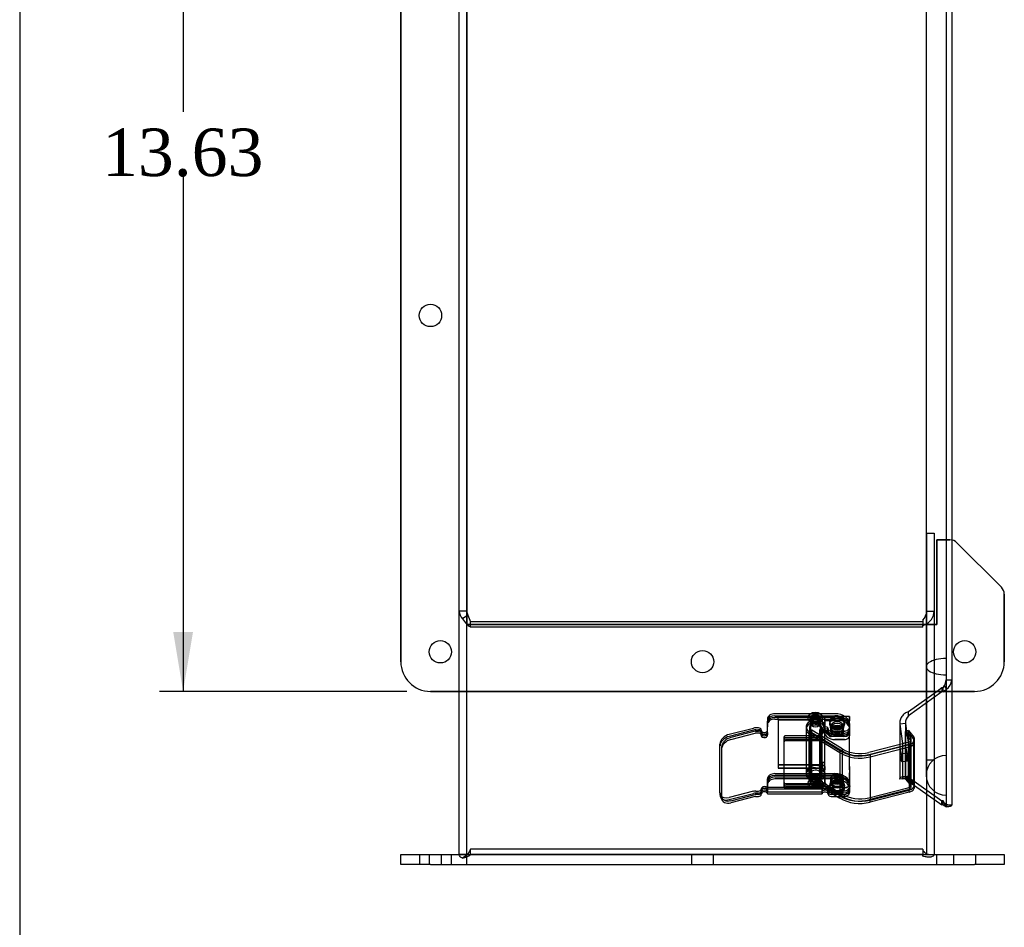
# Model space of a CAD drawing. Header units: inches. Extents: x 0 to 120, y -1 to 80.
# Tile 3 of 15: x 0 to 13, y 30 to 42. Entities that reach past the tile are written whole.
import ezdxf
from ezdxf.enums import TextEntityAlignment as Align
from ezdxf.lldxf.tags import DXFTag

# ---------------------------------------------------------------- set-up
doc = ezdxf.new("R2010")
doc.units = ezdxf.units.IN
doc.header["$MEASUREMENT"] = 0
for name, color, linetype in [('1485Y_GASKET', 7, 'Continuous'), ('CCH03740', 7, 'Continuous'), ('CCH03741', 7, 'Continuous'), ('COM42530', 7, 'Continuous'), ('COM49515', 7, 'Continuous'), ('COM49632', 7, 'Continuous'), ('Default', 7, 'Continuous')]:
    doc.layers.add(name, color=color, linetype=linetype)
doc.styles.add('SEACAD_Times_New_Roman', font='times.ttf')
tags = doc.linetypes.add('HIDDEN2', pattern=[0.1875, 0.125, -0.0625]).pattern_tags.tags
tags[6:7] = [DXFTag(74, 4), DXFTag(75, 0), DXFTag(340, '0'), DXFTag(46, 0.0), DXFTag(50, 0.0), DXFTag(44, 0.0), DXFTag(45, 0.0)]
tags[4:5] = [DXFTag(74, 4), DXFTag(75, 0), DXFTag(340, '0'), DXFTag(46, 0.0), DXFTag(50, 0.0), DXFTag(44, 0.0), DXFTag(45, 0.0)]
doc.dimstyles.new('HAMMOND_(STH_-_120x80)', dxfattribs={"dimtxt": 0.6, "dimasz": 0.75, "dimexe": 0.3, "dimexo": 0.3, "dimgap": 0.15, "dimtad": 0, "dimtih": 1, "dimtoh": 1, "dimzin": 0, "dimdsep": 46, "dimtxsty": 'SEACAD_Times_New_Roman', "dimblk1": '_SE_FILLED', "dimblk2": '_SE_FILLED', "dimsah": 1, "dimcen": 0.3, "dimadec": 0, "dimazin": 0, "dimtfac": 0.8, "dimtofl": 0, "dimtmove": 0, "dimatfit": 3, "dimfxl": 1, "dimtolj": 1, "dimtzin": 0, "dimarcsym": 0})

# ---------------------------------------------------------------- blocks, each defined once
blk = doc.blocks.new('SE1')
at = {"layer": '1485Y_GASKET', "color": 7, "linetype": 'Continuous'}
blk.add_line((11.897, 45.891), (11.897, 34.221), dxfattribs=at)
at = {"layer": '1485Y_GASKET', "color": 7, "linetype": 'HIDDEN2'}
for p, q in [((11.897, 34.221), (11.897, 33.555)), ((11.897, 33.555), (11.897, 32.183))]:
    blk.add_line(p, q, dxfattribs=at)
blk.add_arc((12.147, 32.183), 0.25, 90, 270, dxfattribs=at)
blk.add_ellipse((12.147, 33.555), major_axis=(0.25, 0), ratio=0.414214, start_param=1.570796, end_param=4.712389, dxfattribs=at)
at = {"layer": 'CCH03740', "color": 7, "linetype": 'HIDDEN2'}
for p, q in [((10.027, 32.883), (10.027, 32.923)), ((10.585, 32.923), (10.027, 32.923)), ((10.027, 32.923), (10.585, 32.923)), ((10.027, 32.883), (10.027, 32.923)), ((10.027, 32.883), (10.027, 32.274)), ((10.585, 32.883), (10.027, 32.883)), ((10.027, 32.882), (10.585, 32.882)), ((10.585, 32.883), (10.585, 32.923)), ((10.585, 32.902), (10.585, 32.923)), ((10.585, 32.883), (10.585, 32.902)), ((10.585, 32.862), (10.585, 32.883)), ((10.585, 32.862), (10.585, 32.862)), ((10.615, 32.902), (10.615, 32.928)), ((10.869, 32.928), (10.615, 32.928)), ((10.615, 32.902), (10.615, 32.927)), ((10.927, 32.927), (10.615, 32.927)), ((10.615, 32.902), (10.615, 32.765)), ((10.615, 32.871), (10.615, 32.902)), ((10.927, 32.871), (10.615, 32.871)), ((10.927, 32.87), (10.615, 32.87)), ((10.615, 32.862), (10.615, 32.862)), ((10.615, 32.765), (10.615, 32.862)), ((10.927, 32.927), (10.927, 32.902)), ((10.927, 32.902), (10.927, 32.871)), ((10.927, 32.733), (10.927, 32.856)), ((10.615, 32.75), (10.615, 32.765)), ((10.615, 32.724), (10.615, 32.724)), ((10.689, 32.786), (10.689, 32.746)), ((10.689, 32.746), (10.689, 32.746)), ((10.853, 32.746), (10.853, 32.786)), ((10.853, 32.746), (10.853, 32.746)), ((10.865, 32.676), (10.74, 32.676)), ((10.865, 32.636), (10.74, 32.636)), ((10.927, 32.295), (10.927, 32.476)), ((10.027, 32.315), (10.585, 32.315)), ((10.585, 32.315), (10.027, 32.315)), ((10.027, 32.274), (10.101, 32.274)), ((10.027, 32.274), (10.027, 32.274)), ((10.585, 32.274), (10.027, 32.274)), ((10.378, 32.274), (10.585, 32.274)), ((10.585, 32.295), (10.585, 32.335)), ((10.585, 32.335), (10.585, 32.315)), ((10.585, 32.295), (10.585, 32.315)), ((10.585, 32.295), (10.585, 32.274)), ((10.585, 32.274), (10.585, 32.274)), ((10.615, 32.295), (10.615, 32.335)), ((10.615, 32.295), (10.615, 32.254)), ((10.615, 32.254), (10.615, 32.295)), ((10.615, 32.116), (10.615, 32.254)), ((10.927, 32.254), (10.927, 32.295)), ((10.927, 32.295), (10.927, 32.254)), ((10.927, 32.254), (10.927, 32.072)), ((10.615, 32.213), (10.615, 32.116)), ((10.615, 32.076), (10.615, 32.116)), ((10.689, 32.138), (10.689, 32.098)), ((10.689, 32.098), (10.689, 32.097)), ((10.853, 32.098), (10.853, 32.138)), ((10.853, 32.097), (10.853, 32.098)), ((10.927, 32.072), (10.927, 32.213)), ((10.615, 32.076), (10.615, 32.076)), ((10.865, 32.028), (10.74, 32.028)), ((10.74, 32.027), (10.865, 32.027)), ((10.865, 31.987), (10.74, 31.987)), ((10.74, 31.987), (10.865, 31.987)), ((10.927, 32.072), (10.927, 32.031)), ((10.927, 32.031), (10.927, 32.031))]:
    blk.add_line(p, q, dxfattribs=at)
at = {"layer": 'CCH03740', "color": 7, "linetype": 'Continuous'}
for p, q in [((10.927, 32.928), (10.869, 32.928)), ((10.927, 32.902), (10.927, 32.928)), ((10.927, 32.856), (10.927, 32.902)), ((10.615, 32.724), (10.615, 32.75)), ((10.927, 32.72), (10.927, 32.733)), ((10.927, 32.72), (10.927, 32.68)), ((10.74, 32.676), (10.865, 32.676)), ((10.74, 32.636), (10.865, 32.636)), ((10.927, 32.476), (10.927, 32.68)), ((10.101, 32.274), (10.378, 32.274))]:
    blk.add_line(p, q, dxfattribs=at)
at = {"layer": 'CCH03740', "color": 7, "linetype": 'HIDDEN2'}
for centre, major_axis, start_param, end_param in [((10.6, 32.902), (0.015, 0), 3.141593, 6.283185), ((10.6, 32.902), (0.015, 0), 3.141593, 6.283185), ((10.6, 32.862), (0.015, 0), 3.141593, 6.283185), ((10.6, 32.862), (0.015, 0), 3.141593, 6.283185), ((10.74, 32.765), (-0.125, 0), 0, 0.16187), ((10.74, 32.764), (0.125, 0), 3.141593, 4.712389), ((10.74, 32.724), (-0.125, 0), 0, 1.570796), ((10.865, 32.72), (0.062, 0), 4.712389, 6.283185), ((10.865, 32.679), (-0.062, 0), 1.570796, 3.141593), ((10.6, 32.335), (0.015, 0), 0, 3.141593), ((10.6, 32.335), (0.015, 0), 0, 3.141593), ((10.6, 32.295), (0.015, 0), 0, 3.141593), ((10.6, 32.295), (0.015, 0), 0, 3.141593), ((10.74, 32.116), (-0.125, 0), 0, 1.570796), ((10.74, 32.116), (0.125, 0), 3.141593, 4.712389), ((10.74, 32.076), (0.125, 0), 3.141593, 3.746797), ((10.74, 32.076), (-0.125, 0), 0, 1.570796), ((10.74, 32.076), (0.125, 0), 4.256525, 4.712389), ((10.865, 32.072), (-0.062, 0), 1.570796, 3.141593), ((10.865, 32.071), (0.062, 0), 4.712389, 6.283185), ((10.865, 32.031), (0.062, 0), 4.712389, 6.283185), ((10.865, 32.031), (-0.062, 0), 1.570796, 3.141593)]:
    blk.add_ellipse(centre, major_axis=major_axis, ratio=0.707107, start_param=start_param, end_param=end_param, dxfattribs=at)
for centre in [(10.771, 32.786), (10.771, 32.786), (10.771, 32.746), (10.771, 32.746), (10.771, 32.138), (10.771, 32.138), (10.771, 32.098), (10.771, 32.097)]:
    blk.add_ellipse(centre, major_axis=(0.082, 0), ratio=0.707107, dxfattribs=at)
at = {"layer": 'CCH03740', "color": 7, "linetype": 'Continuous'}
for centre, major_axis, start_param, end_param in [((10.74, 32.724), (0.125, 0), 3.141593, 4.712389), ((10.74, 32.765), (-0.125, 0), 0.16187, 1.570796), ((10.865, 32.72), (-0.062, 0), 1.570796, 3.141593), ((10.865, 32.68), (0.062, 0), 4.712389, 6.283185), ((10.74, 32.076), (0.125, 0), 3.746797, 4.256525)]:
    blk.add_ellipse(centre, major_axis=major_axis, ratio=0.707107, start_param=start_param, end_param=end_param, dxfattribs=at)
at = {"layer": 'CCH03741', "color": 7, "linetype": 'Continuous'}
for p, q in [((9.891, 32.895), (9.891, 32.795)), ((10.429, 32.961), (9.985, 32.961)), ((10.403, 32.915), (10.403, 32.907)), ((10.744, 32.961), (10.564, 32.961)), ((10.59, 32.907), (10.59, 32.915)), ((10.678, 32.865), (10.678, 32.854)), ((10.865, 32.854), (10.865, 32.865)), ((9.409, 32.701), (9.716, 32.78)), ((9.736, 32.741), (9.429, 32.661)), ((9.741, 32.741), (9.778, 32.741)), ((9.778, 32.783), (9.742, 32.783)), ((9.813, 32.716), (9.813, 32.758)), ((9.891, 32.715), (9.891, 32.795)), ((10.581, 32.688), (10.581, 32.762)), ((10.616, 32.652), (10.616, 32.719)), ((10.659, 32.769), (10.659, 32.766)), ((10.659, 32.72), (10.659, 32.766)), ((10.694, 32.741), (10.853, 32.741)), ((10.931, 32.796), (10.931, 32.829)), ((10.931, 32.75), (10.931, 32.796)), ((11.671, 32.749), (11.634, 32.735)), ((11.634, 32.735), (11.7, 32.659)), ((11.671, 32.749), (11.742, 32.667)), ((9.813, 32.71), (9.813, 32.716)), ((10.101, 32.05), (10.101, 32.629)), ((10.117, 32.64), (10.566, 32.64)), ((10.378, 32.64), (10.378, 32.222)), ((10.413, 32.64), (10.413, 32.162)), ((10.568, 32.641), (10.807, 32.495)), ((10.581, 32.651), (10.581, 32.688)), ((10.836, 32.518), (10.581, 32.673)), ((10.853, 32.695), (10.694, 32.695)), ((11.665, 32.598), (11.172, 32.471)), ((11.7, 32.62), (11.7, 32.659)), ((11.75, 32.066), (11.75, 32.639)), ((9.291, 31.96), (9.291, 32.582)), ((9.312, 32.543), (9.312, 31.921)), ((10.807, 32.495), (10.807, 31.922)), ((11.682, 32.57), (11.189, 32.443)), ((11.682, 32.57), (11.682, 31.997)), ((11.189, 32.443), (11.189, 31.871)), ((10.101, 32.205), (10.38, 32.205)), ((10.807, 31.922), (10.413, 32.162)), ((10.434, 32.15), (10.434, 32.138)), ((9.891, 31.976), (9.891, 31.973)), ((9.891, 31.973), (10.581, 31.973)), ((10.117, 32.081), (10.546, 32.081)), ((10.566, 32.039), (10.117, 32.039)), ((10.581, 32.06), (10.581, 32.028)), ((10.581, 31.996), (10.581, 32.028)), ((10.581, 31.973), (10.581, 31.996)), ((10.659, 31.967), (10.659, 32.008)), ((10.705, 31.985), (10.694, 31.985)), ((11.189, 31.871), (11.682, 31.997)), ((9.298, 31.933), (9.318, 31.894)), ((9.429, 31.862), (9.736, 31.941)), ((9.778, 31.942), (9.741, 31.942)), ((9.813, 31.967), (9.813, 31.97)), ((10.774, 31.942), (10.694, 31.942))]:
    blk.add_line(p, q, dxfattribs=at)
at = {"layer": 'CCH03741', "color": 7, "linetype": 'HIDDEN2'}
for p, q in [((9.891, 32.827), (9.891, 32.869)), ((9.985, 32.936), (10.744, 32.936)), ((9.985, 32.916), (10.744, 32.916)), ((9.985, 32.893), (10.744, 32.893)), ((10.442, 32.961), (10.429, 32.961)), ((10.431, 32.905), (10.431, 32.861)), ((10.431, 32.861), (10.431, 32.839)), ((10.434, 32.905), (10.434, 32.15)), ((10.442, 32.961), (10.442, 32.959)), ((10.442, 32.959), (10.55, 32.959)), ((10.55, 32.959), (10.55, 32.961)), ((10.564, 32.961), (10.55, 32.961)), ((10.559, 32.102), (10.559, 32.905)), ((10.561, 32.861), (10.561, 32.905)), ((10.561, 32.839), (10.561, 32.861)), ((9.716, 32.754), (9.409, 32.675)), ((9.742, 32.757), (9.778, 32.757)), ((9.813, 32.73), (9.813, 32.733)), ((9.813, 32.73), (9.813, 32.716)), ((9.891, 32.795), (9.891, 32.827)), ((9.891, 32.726), (9.891, 32.704)), ((10.378, 32.795), (10.378, 32.64)), ((10.413, 32.735), (10.413, 32.64)), ((10.413, 32.735), (10.568, 32.641)), ((10.421, 32.795), (10.421, 32.222)), ((10.451, 32.179), (10.451, 32.752)), ((10.581, 32.673), (10.451, 32.752)), ((10.451, 32.725), (10.836, 32.491)), ((10.579, 32.734), (10.548, 32.755)), ((10.548, 32.755), (10.548, 32.183)), ((10.548, 32.729), (10.579, 32.707)), ((10.572, 32.222), (10.572, 32.795)), ((10.579, 32.734), (10.579, 32.161)), ((10.581, 32.723), (10.581, 32.704)), ((10.616, 32.719), (10.616, 32.795)), ((10.659, 32.72), (10.659, 32.701)), ((10.678, 32.839), (10.678, 32.829)), ((10.693, 32.808), (10.693, 32.761)), ((10.693, 32.761), (10.693, 32.735)), ((10.849, 32.761), (10.849, 32.808)), ((10.849, 32.735), (10.849, 32.761)), ((10.865, 32.829), (10.865, 32.839)), ((10.931, 32.796), (10.931, 32.803)), ((10.931, 32.728), (10.931, 32.75)), ((11.634, 32.162), (11.634, 32.735)), ((11.634, 32.708), (11.671, 32.722)), ((11.671, 32.176), (11.671, 32.749)), ((11.742, 32.64), (11.671, 32.722)), ((9.429, 32.636), (9.736, 32.715)), ((9.778, 32.715), (9.741, 32.715)), ((9.813, 32.71), (9.813, 32.688)), ((9.891, 32.704), (9.891, 32.695)), ((10.101, 32.629), (10.101, 32.671)), ((10.101, 32.629), (10.101, 32.649)), ((10.566, 32.682), (10.117, 32.682)), ((10.117, 32.66), (10.566, 32.66)), ((10.566, 32.618), (10.117, 32.618)), ((10.807, 32.468), (10.413, 32.708)), ((10.581, 32.651), (10.581, 32.629)), ((10.616, 32.222), (10.616, 32.652)), ((10.659, 32.698), (10.659, 32.701)), ((10.853, 32.715), (10.694, 32.715)), ((10.853, 32.673), (10.694, 32.673)), ((11.7, 32.632), (11.634, 32.708)), ((11.7, 32.086), (11.7, 32.62)), ((11.707, 32.066), (11.707, 32.639)), ((11.742, 32.094), (11.742, 32.667)), ((10.836, 32.518), (10.836, 31.945)), ((11.172, 32.445), (11.665, 32.571)), ((11.189, 32.416), (11.682, 32.543)), ((10.378, 32.222), (10.378, 32.195)), ((10.421, 32.222), (10.421, 32.195)), ((10.572, 32.195), (10.572, 32.222)), ((10.616, 32.195), (10.616, 32.222)), ((9.891, 32.037), (9.891, 32.138)), ((9.891, 32.07), (9.891, 32.116)), ((9.985, 32.205), (10.101, 32.205)), ((9.985, 32.183), (10.744, 32.183)), ((9.985, 32.162), (10.744, 32.162)), ((10.442, 32.137), (9.985, 32.137)), ((10.38, 32.205), (10.744, 32.205)), ((10.413, 32.135), (10.413, 32.162)), ((10.413, 32.135), (10.807, 31.895)), ((10.431, 32.151), (10.431, 32.108)), ((10.431, 32.108), (10.431, 32.085)), ((10.434, 32.138), (10.434, 32.102)), ((10.434, 32.102), (10.434, 32.085)), ((10.442, 32.137), (10.442, 32.139)), ((10.442, 32.139), (10.55, 32.139)), ((10.451, 32.179), (10.836, 31.945)), ((10.451, 32.173), (10.451, 32.152)), ((10.836, 31.918), (10.451, 32.152)), ((10.548, 32.183), (10.579, 32.161)), ((10.548, 32.156), (10.548, 32.183)), ((10.579, 32.135), (10.548, 32.156)), ((10.55, 32.139), (10.55, 32.137)), ((10.744, 32.137), (10.55, 32.137)), ((10.559, 32.085), (10.559, 32.102)), ((10.561, 32.108), (10.561, 32.151)), ((10.561, 32.085), (10.561, 32.108)), ((10.579, 32.135), (10.579, 32.161)), ((10.693, 32.149), (10.693, 32.098)), ((10.693, 32.098), (10.693, 32.076)), ((10.849, 32.098), (10.849, 32.149)), ((10.849, 32.076), (10.849, 32.098)), ((11.634, 32.162), (11.671, 32.176)), ((11.7, 32.086), (11.634, 32.162)), ((11.634, 32.162), (11.634, 32.135)), ((11.671, 32.149), (11.634, 32.135)), ((11.634, 32.135), (11.7, 32.059)), ((11.742, 32.094), (11.671, 32.176)), ((11.671, 32.176), (11.671, 32.149)), ((11.671, 32.149), (11.742, 32.068)), ((9.716, 31.981), (9.409, 31.902)), ((9.742, 31.984), (9.778, 31.984)), ((9.813, 32.012), (9.813, 31.97)), ((9.813, 31.983), (9.813, 31.989)), ((9.813, 31.97), (9.813, 31.983)), ((9.891, 32.07), (9.891, 32.037)), ((9.891, 32.037), (9.891, 32.012)), ((9.891, 32.033), (10.581, 32.033)), ((9.891, 32.012), (9.891, 31.976)), ((9.891, 32.012), (9.891, 31.976)), ((9.891, 32.011), (10.581, 32.011)), ((9.891, 31.973), (9.891, 31.97)), ((10.101, 32.028), (10.101, 32.05)), ((10.566, 32.059), (10.117, 32.059)), ((10.117, 32.017), (10.566, 32.017)), ((10.403, 32.083), (10.403, 32.075)), ((10.546, 32.081), (10.566, 32.081)), ((10.581, 32.07), (10.581, 32.06)), ((10.581, 32.037), (10.581, 32.048)), ((10.581, 32.028), (10.581, 32.033)), ((10.581, 31.951), (10.581, 31.973)), ((10.59, 32.075), (10.59, 32.083)), ((10.659, 32.009), (10.659, 32.012)), ((10.659, 32.008), (10.659, 32.009)), ((10.678, 32.055), (10.678, 32.045)), ((10.678, 32.03), (10.678, 32.019)), ((10.853, 31.985), (10.705, 31.985)), ((10.865, 32.045), (10.865, 32.055)), ((10.865, 32.019), (10.865, 32.03)), ((10.931, 32.04), (10.931, 32.072)), ((10.931, 32.05), (10.931, 32.04)), ((10.931, 31.997), (10.931, 32.04)), ((10.931, 31.972), (10.931, 31.997)), ((11.172, 31.899), (11.665, 32.025)), ((11.665, 31.998), (11.172, 31.872)), ((11.682, 31.97), (11.682, 31.997)), ((11.7, 32.086), (11.7, 32.059)), ((11.707, 32.04), (11.707, 32.066)), ((11.742, 32.094), (11.742, 32.068)), ((11.75, 32.04), (11.75, 32.066)), ((9.291, 31.96), (9.291, 31.934)), ((9.298, 31.907), (9.318, 31.868)), ((9.312, 31.895), (9.312, 31.921)), ((9.409, 31.876), (9.716, 31.955)), ((9.736, 31.916), (9.429, 31.837)), ((9.741, 31.916), (9.778, 31.916)), ((9.778, 31.958), (9.742, 31.958)), ((9.813, 31.941), (9.813, 31.967)), ((9.891, 31.948), (9.891, 31.97)), ((9.891, 31.948), (10.581, 31.948)), ((10.581, 31.951), (10.581, 31.948)), ((10.659, 31.967), (10.659, 31.944)), ((10.659, 31.944), (10.659, 31.941)), ((10.853, 31.962), (10.694, 31.962)), ((10.694, 31.916), (10.853, 31.916)), ((10.853, 31.942), (10.774, 31.942)), ((10.807, 31.895), (10.807, 31.922)), ((10.836, 31.918), (10.836, 31.945)), ((11.682, 31.97), (11.189, 31.844)), ((11.189, 31.844), (11.189, 31.871))]:
    blk.add_line(p, q, dxfattribs=at)
at = {"layer": 'CCH03741', "color": 7, "linetype": 'Continuous'}
for centre, radius, start, end in [((10.613, 32.764), 0.0315, 100.8131, 182.9916), ((9.862, 32.714), 0.0289, 296.1599, 2.5611)]:
    blk.add_arc(centre, radius, start, end, dxfattribs=at)
at = {"layer": 'CCH03741', "color": 7, "linetype": 'HIDDEN2'}
for centre, start, end in [((10.613, 32.738), 101.0742, 182.7832), ((9.86, 32.693), 281.0021, 2.8026)]:
    blk.add_arc(centre, 0.0316, start, end, dxfattribs=at)
at = {"layer": 'CCH03741', "color": 7, "linetype": 'Continuous'}
for centre in [(10.496, 32.915), (10.771, 32.865)]:
    blk.add_ellipse(centre, major_axis=(0.0938, 0), ratio=0.707107, dxfattribs=at)
at = {"layer": 'CCH03741', "color": 7, "linetype": 'HIDDEN2'}
for centre, major_axis, ratio, start_param, end_param in [((10.496, 32.905), (0.0938, 0), 0.707107, 0.955204, 2.186388), ((9.985, 32.869), (-0.094, 0), 0.707107, 4.712389, 6.283185), ((9.985, 32.849), (-0.094, 0), 0.707107, 4.712389, 6.283185), ((9.985, 32.827), (0.094, 0), 0.707107, 1.570796, 3.141593), ((10.497, 32.795), (0.119, 0), 0.707107, -0.802741, 3.927905), ((10.497, 32.768), (0.119, 0), 0.707107, -0.802741, 3.927905), ((10.496, 32.907), (-0.0938, 0), 0.707107, -0.955204, 0), ((10.497, 32.795), (0.0755, 0), 0.707107, -0.825853, 4.060781), ((10.496, 32.907), (-0.0938, 0), 0.707107, 3.141593, 4.096797), ((10.771, 32.854), (-0.0938, 0), 0.707107, 3.141593, 6.283185), ((10.744, 32.803), (-0.188, 0), 0.707107, 3.141593, 4.712389), ((10.744, 32.783), (-0.188, 0), 0.707107, 3.141593, 4.712389), ((10.744, 32.761), (0.187, 0), 0.707107, 0, 1.570796), ((9.742, 32.704), (-0.0756, 0), 0.707107, 4.712389, 5.061455), ((9.778, 32.733), (0.035, 0), 0.707107, 0, 1.570796), ((9.852, 32.73), (0.039, 0), 0.707107, 3.141593, 6.283185), ((10.497, 32.768), (0.0755, 0), 0.707107, -0.825853, 4.060781), ((10.62, 32.701), (-0.039, 0), 0.707107, 3.141593, 6.283185), ((10.62, 32.743), (0.039, 0), 0.707107, 0, 1.923444), ((10.694, 32.74), (0.035, 0), 0.707107, 3.141593, 4.712389), ((10.853, 32.771), (-0.078, 0), 0.707107, 1.570796, 3.141593), ((10.853, 32.728), (0.078, 0), 0.707107, 4.712389, 6.283185), ((9.409, 32.587), (0.111, 0.057), 0.664463, 1.241248, 2.812044), ((9.429, 32.547), (-0.111, -0.057), 0.664463, 4.382841, 5.953637), ((9.741, 32.704), (-0.0156, 0), 0.707107, 4.712389, 5.061455), ((9.778, 32.691), (-0.035, 0), 0.707107, 3.141593, 4.712389), ((9.852, 32.688), (-0.039, 0), 0.707107, 0, 1.923444), ((10.117, 32.671), (0.0156, 0), 0.707107, 1.570796, 3.141593), ((10.117, 32.649), (-0.0156, 0), 0.707107, 4.712389, 6.283185), ((10.117, 32.607), (0.0156, 0), 0.707107, 1.570796, 3.141593), ((10.566, 32.693), (0.0156, 0), 0.707107, 4.712389, 6.283185), ((10.566, 32.671), (0.0156, 0), 0.707107, 4.712389, 6.283185), ((10.566, 32.629), (-0.0156, 0), 0.707107, 1.570796, 3.141593), ((10.694, 32.698), (0.035, 0), 0.707107, 3.141593, 4.712389), ((11.644, 32.612), (-0.0625, 0), 0.707107, 1.917283, 3.596758), ((11.644, 32.612), (-0.106, 0), 0.707107, 1.941373, 3.526636), ((11.059, 32.667), (-0.334, 0), 0.707107, 0.839691, 1.917341), ((11.059, 32.667), (-0.377, 0), 0.707107, 0.840634, 1.923369), ((10.497, 32.195), (0.119, 0), 0.707107, -0.802741, 3.927905), ((10.497, 32.222), (0.119, 0), 0.707107, -0.802741, 3.141593), ((10.497, 32.222), (0.0755, 0), 0.707107, -0.825853, 4.060781), ((10.497, 32.195), (0.0755, 0), 0.707107, -0.825853, 4.060781), ((9.985, 32.138), (0.094, 0), 0.707107, 1.570796, 3.141593), ((9.985, 32.116), (-0.094, 0), 0.707107, 4.712389, 6.283185), ((9.985, 32.096), (-0.094, 0), 0.707107, 4.712389, 6.283185), ((9.985, 32.07), (0.094, 0), 0.707107, 1.570796, 3.141593), ((10.496, 32.083), (-0.0938, 0), 0.707107, -0.955204, 4.096797), ((10.496, 32.151), (0.065, 0), 0.707107, 0, 3.141593), ((10.496, 32.085), (0.0938, 0), 0.707107, 0.955204, 2.186388), ((10.496, 32.151), (0.065, 0), 0.707107, 4.867579, 6.283185), ((10.744, 32.072), (0.187, 0), 0.707107, 0, 1.570796), ((10.744, 32.05), (-0.188, 0), 0.707107, 3.141593, 4.712389), ((10.744, 32.03), (-0.188, 0), 0.707107, 3.141593, 4.712389), ((10.744, 32.004), (0.187, 0), 0.707107, 0, 1.570796), ((9.742, 31.93), (-0.0756, 0), 0.707107, 4.712389, 5.061455), ((9.778, 32.009), (0.035, 0), 0.707107, 4.712389, 6.283185), ((9.778, 31.983), (-0.035, 0), 0.707107, 1.570796, 3.141593), ((9.852, 32.012), (0.039, 0), 0.707107, 0, 3.141593), ((9.852, 31.989), (-0.039, 0), 0.707107, 3.141593, 6.283185), ((9.852, 31.948), (0.039, 0), 0.707107, 0.944589, 3.141593), ((10.117, 32.07), (0.0156, 0), 0.707107, 3.141593, 4.712389), ((10.117, 32.028), (-0.0156, 0), 0.707107, 0, 1.570796), ((10.566, 32.07), (0.0156, 0), 0.707107, 0, 1.570796), ((10.566, 32.048), (0.0156, 0), 0.707107, 0, 1.570796), ((10.566, 32.006), (-0.0156, 0), 0.707107, 3.141593, 4.712389), ((10.62, 31.99), (0.039, 0), 0.707107, 0, 3.141593), ((10.62, 31.944), (-0.039, 0), 0.707107, 3.141593, 5.065037), ((10.62, 32.012), (-0.039, 0), 0.707107, 3.141593, 4.858651), ((10.694, 31.987), (0.035, 0), 0.707107, 3.141593, 4.712389), ((10.853, 32.04), (0.078, 0), 0.707107, 4.712389, 6.283185), ((10.853, 32.018), (0.078, 0), 0.707107, 4.712389, 6.283185), ((10.853, 31.997), (-0.078, 0), 0.707107, 1.570796, 3.141593), ((10.853, 31.972), (-0.078, 0), 0.707107, 1.570796, 3.141593), ((11.644, 32.066), (-0.0625, 0), 0.707107, 1.917283, 3.596758), ((11.644, 32.04), (-0.0625, 0), 0.707107, 1.917283, 3.596758), ((11.644, 32.04), (-0.106, 0), 0.707107, 1.941373, 3.526636), ((11.644, 32.066), (-0.106, 0), 0.707107, 3.141593, 3.526636), ((9.409, 31.964), (0.111, 0.057), 0.664463, 2.812044, 4.382841), ((9.409, 31.99), (0.111, 0.057), 0.664463, 3.141593, 4.382841), ((9.429, 31.925), (0.111, 0.057), 0.664463, 2.812044, 4.382841), ((9.742, 31.905), (-0.0756, 0), 0.707107, 4.712389, 5.061455), ((9.741, 31.905), (0.0156, 0), 0.707107, 1.570796, 1.919862), ((9.778, 31.941), (0.035, 0), 0.707107, 4.712389, 6.283185), ((10.694, 31.941), (-0.035, 0), 0.707107, 0, 1.570796), ((11.059, 32.094), (0.377, 0), 0.707107, 3.982227, 5.064962), ((11.059, 32.121), (-0.334, 0), 0.707107, 0.839691, 1.917341), ((11.059, 32.094), (0.334, 0), 0.707107, 3.981283, 5.058934)]:
    blk.add_ellipse(centre, major_axis=major_axis, ratio=ratio, start_param=start_param, end_param=end_param, dxfattribs=at)
at = {"layer": 'CCH03741', "color": 7, "linetype": 'Continuous'}
for centre, major_axis, ratio, start_param, end_param in [((9.985, 32.895), (0.094, 0), 0.707107, 1.570796, 3.141593), ((10.496, 32.907), (-0.0938, 0), 0.707107, 0, 3.141593), ((10.771, 32.854), (-0.0938, 0), 0.707107, 0, 3.141593), ((10.744, 32.829), (0.187, 0), 0.707107, 0, 1.570796), ((9.742, 32.73), (0.0756, 0), 0.707107, 1.570796, 1.919862), ((9.741, 32.73), (0.0156, 0), 0.707107, 1.570796, 1.919862), ((9.778, 32.758), (-0.035, 0), 0.707107, 3.141593, 4.712389), ((9.778, 32.716), (0.035, 0), 0.707107, 0, 1.570796), ((9.852, 32.752), (-0.039, 0), 0.707107, 0, 3.141593), ((10.62, 32.723), (0.039, 0), 0.707107, 0, 3.141593), ((10.62, 32.769), (-0.039, 0), 0.707107, 3.141593, 5.065037), ((10.694, 32.766), (-0.035, 0), 0.707107, 0, 1.570796), ((10.694, 32.72), (0.035, 0), 0.707107, 3.141593, 4.712389), ((10.853, 32.796), (-0.078, 0), 0.707107, 1.570796, 3.141593), ((10.853, 32.75), (0.078, 0), 0.707107, 4.712389, 6.283185), ((9.409, 32.612), (-0.111, -0.057), 0.664463, 4.382841, 5.953637), ((9.429, 32.573), (0.111, 0.057), 0.664463, 1.241248, 2.812044), ((9.852, 32.71), (0.039, 0), 0.707107, 3.141593, 5.338596), ((10.117, 32.629), (-0.0156, 0), 0.707107, 4.712389, 6.283185), ((10.566, 32.651), (-0.0156, 0), 0.707107, 1.570796, 3.141593), ((11.644, 32.639), (-0.0625, 0), 0.707107, 1.917283, 3.596758), ((11.644, 32.639), (-0.106, 0), 0.707107, 1.941373, 3.526636), ((11.059, 32.693), (0.377, 0), 0.707107, 3.982227, 5.064962), ((11.059, 32.693), (0.334, 0), 0.707107, 3.981283, 5.058934), ((10.497, 32.222), (0.119, 0), 0.707107, 3.141593, 3.927905), ((10.496, 32.151), (0.065, 0), 0.707107, 3.141593, 4.867579), ((9.852, 31.97), (-0.039, 0), 0.707107, 4.359741, 6.283185), ((10.117, 32.092), (-0.0156, 0), 0.707107, 0, 1.570796), ((10.117, 32.05), (0.0156, 0), 0.707107, 3.141593, 4.712389), ((10.566, 32.028), (-0.0156, 0), 0.707107, 3.141593, 4.712389), ((10.62, 32.012), (-0.039, 0), 0.707107, 4.858651, 6.283185), ((10.62, 31.97), (0.039, 0), 0.707107, 0, 1.923444), ((10.694, 32.009), (0.035, 0), 0.707107, 3.141593, 4.712389), ((11.644, 32.066), (-0.106, 0), 0.707107, 1.941373, 3.141593), ((9.409, 31.99), (0.111, 0.057), 0.664463, 2.812044, 3.141593), ((9.429, 31.951), (0.111, 0.057), 0.664463, 2.812044, 4.382841), ((9.741, 31.931), (-0.0156, 0), 0.707107, 4.712389, 5.061455), ((9.778, 31.967), (-0.035, 0), 0.707107, 1.570796, 3.141593), ((10.694, 31.967), (0.035, 0), 0.707107, 3.141593, 4.712389), ((11.059, 32.121), (-0.377, 0), 0.707107, 0.840634, 1.923369)]:
    blk.add_ellipse(centre, major_axis=major_axis, ratio=ratio, start_param=start_param, end_param=end_param, dxfattribs=at)
at = {"layer": 'CCH03741', "color": 7, "linetype": 'HIDDEN2'}
for centre, major_axis in [((10.496, 32.905), (-0.065, 0)), ((10.496, 32.882), (-0.065, 0)), ((10.496, 32.861), (-0.065, 0)), ((10.496, 32.839), (-0.065, 0)), ((10.496, 32.905), (-0.0625, 0)), ((10.496, 32.888), (-0.0625, 0)), ((10.771, 32.839), (-0.0938, 0)), ((10.771, 32.829), (0.0938, 0)), ((10.771, 32.808), (0.0781, 0)), ((10.771, 32.786), (-0.0781, 0)), ((10.771, 32.761), (-0.0781, 0)), ((10.771, 32.735), (-0.0781, 0)), ((10.496, 32.075), (-0.0938, 0)), ((10.496, 32.129), (-0.065, 0)), ((10.496, 32.108), (0.065, 0)), ((10.496, 32.085), (-0.065, 0)), ((10.496, 32.102), (-0.0625, 0)), ((10.496, 32.085), (0.0625, 0)), ((10.771, 32.055), (-0.0938, 0)), ((10.771, 32.045), (-0.0938, 0)), ((10.771, 32.03), (-0.0938, 0)), ((10.771, 32.149), (0.0781, 0)), ((10.771, 32.123), (0.0781, 0)), ((10.771, 32.098), (-0.0781, 0)), ((10.771, 32.076), (0.0781, 0)), ((10.771, 32.019), (-0.0938, 0))]:
    blk.add_ellipse(centre, major_axis=major_axis, ratio=0.707107, dxfattribs=at)
at = {"layer": 'CCH03741', "color": 7, "linetype": 'Continuous'}
for points in [[(9.891, 31.976), (9.891, 31.978), (9.891, 31.979), (9.889, 31.982), (9.887, 31.984), (9.88, 31.99), (9.874, 31.994), (9.866, 31.996)], [(10.581, 31.976), (10.581, 31.978), (10.582, 31.979), (10.584, 31.982), (10.586, 31.984), (10.592, 31.99), (10.599, 31.994), (10.607, 31.996)]]:
    blk.add_open_spline(points, degree=3, knots=[0, 0, 0, 0, 0.25, 0.25, 0.5, 0.5, 1, 1, 1, 1], dxfattribs=at)
at = {"layer": 'CCH03741', "color": 7, "linetype": 'HIDDEN2'}
for points, knots in [([(9.891, 31.952), (9.891, 31.954), (9.891, 31.955), (9.89, 31.958), (9.889, 31.959), (9.886, 31.962), (9.884, 31.964), (9.88, 31.967), (9.878, 31.969), (9.875, 31.97)], [0, 0, 0, 0, 0.25, 0.25, 0.5, 0.5, 0.75, 0.75, 1, 1, 1, 1]), ([(10.607, 31.97), (10.599, 31.968), (10.592, 31.964), (10.583, 31.957), (10.581, 31.953), (10.581, 31.951)], [0, 0, 0, 0, 0.5, 0.5, 1, 1, 1, 1])]:
    blk.add_open_spline(points, degree=3, knots=knots, dxfattribs=at)
at = {"layer": 'COM42530', "color": 7, "linetype": 'Continuous'}
for p, q in [((5.258, 33.619), (5.258, 46.494)), ((6.092, 46.026), (6.092, 34.087)), ((12.031, 34.087), (12.031, 35.158)), ((12.031, 35.158), (12.197, 35.158)), ((12.285, 35.121), (12.847, 34.559)), ((12.883, 34.471), (12.883, 33.619)), ((6.092, 34.087), (12.031, 34.087)), ((12.508, 33.244), (5.633, 33.244)), ((5.258, 31.056), (5.258, 31.181)), ((5.258, 31.181), (5.633, 31.181)), ((5.633, 31.181), (12.508, 31.181)), ((12.508, 31.181), (12.883, 31.181)), ((12.883, 31.181), (12.883, 31.056)), ((5.633, 31.056), (5.258, 31.056)), ((5.633, 31.056), (12.508, 31.056)), ((12.883, 31.056), (12.508, 31.056))]:
    blk.add_line(p, q, dxfattribs=at)
at = {"layer": 'COM42530', "color": 7, "linetype": 'HIDDEN2'}
for p, q in [((5.258, 46.494), (5.258, 33.619)), ((6.092, 34.087), (6.092, 46.026)), ((12.031, 35.158), (12.031, 34.087)), ((12.197, 35.158), (12.031, 35.158)), ((12.847, 34.559), (12.285, 35.121)), ((12.883, 33.619), (12.883, 34.471)), ((12.031, 34.087), (6.092, 34.087)), ((5.633, 33.244), (12.508, 33.244)), ((5.493, 31.181), (5.493, 31.056)), ((5.618, 31.181), (5.618, 31.056)), ((5.774, 31.056), (5.774, 31.181)), ((5.899, 31.056), (5.899, 31.181)), ((6.092, 31.056), (6.092, 31.181)), ((8.93, 31.181), (8.93, 31.056)), ((9.211, 31.056), (9.211, 31.181)), ((12.031, 31.056), (12.031, 31.181)), ((12.243, 31.181), (12.243, 31.056)), ((12.524, 31.056), (12.524, 31.181))]:
    blk.add_line(p, q, dxfattribs=at)
at = {"layer": 'COM42530', "color": 7, "linetype": 'Continuous'}
for centre in [(5.633, 37.994), (5.758, 33.744), (12.383, 33.744), (9.071, 33.619)]:
    blk.add_circle(centre, 0.141, dxfattribs=at)
at = {"layer": 'COM42530', "color": 7, "linetype": 'HIDDEN2'}
for centre in [(5.633, 37.994), (5.758, 33.744), (12.383, 33.744), (9.071, 33.619)]:
    blk.add_circle(centre, 0.141, dxfattribs=at)
at = {"layer": 'COM42530', "color": 7, "linetype": 'Continuous'}
for centre, radius, start, end in [((12.197, 35.033), 0.125, 45, 90), ((12.758, 34.471), 0.125, 0, 45), ((5.633, 33.619), 0.375, 180, 270), ((12.508, 33.619), 0.375, 270, 360)]:
    blk.add_arc(centre, radius, start, end, dxfattribs=at)
at = {"layer": 'COM49515', "color": 7, "linetype": 'Continuous'}
for p, q in [((12.147, 44.955), (12.147, 35.158)), ((12.219, 44.957), (12.219, 35.156)), ((12.034, 33.244), (11.671, 32.987)), ((12.094, 33.236), (11.671, 32.936)), ((12.094, 33.244), (12.094, 33.236)), ((12.111, 33.236), (12.094, 33.236)), ((12.111, 33.236), (12.111, 33.244)), ((12.111, 33.236), (12.121, 33.244)), ((12.219, 33.244), (12.219, 31.808)), ((11.671, 32.936), (11.671, 32.987)), ((11.563, 32.851), (11.563, 32.571)), ((11.636, 32.839), (11.565, 32.829)), ((11.565, 32.829), (11.598, 32.586)), ((11.636, 32.839), (11.649, 32.74)), ((11.647, 32.593), (11.598, 32.586)), ((11.598, 32.586), (11.598, 32.58)), ((11.748, 32.053), (12.094, 31.808)), ((12.111, 31.808), (12.094, 31.808)), ((12.152, 31.786), (12.111, 31.808)), ((12.111, 31.808), (12.152, 31.786))]:
    blk.add_line(p, q, dxfattribs=at)
at = {"layer": 'COM49515', "color": 7, "linetype": 'HIDDEN2'}
for p, q in [((12.147, 35.158), (12.147, 33.388)), ((12.219, 35.156), (12.219, 33.388)), ((12.147, 33.388), (12.219, 33.388)), ((12.147, 33.388), (12.147, 31.808)), ((12.219, 33.388), (12.219, 33.244)), ((12.094, 33.287), (12.034, 33.244)), ((12.111, 33.287), (12.094, 33.287)), ((12.094, 33.287), (12.094, 33.244)), ((12.111, 33.287), (12.125, 33.317)), ((12.125, 33.317), (12.111, 33.287)), ((12.111, 33.244), (12.111, 33.287)), ((12.152, 33.269), (12.111, 33.236)), ((12.121, 33.244), (12.152, 33.269)), ((12.125, 33.317), (12.152, 33.269)), ((11.635, 32.851), (11.635, 32.481)), ((11.649, 32.74), (11.669, 32.596)), ((11.669, 32.596), (11.647, 32.593)), ((11.669, 32.596), (11.669, 32.147)), ((11.563, 32.571), (11.563, 32.513)), ((11.595, 32.518), (11.563, 32.514)), ((11.563, 32.513), (11.563, 32.48)), ((11.563, 32.48), (11.563, 32.142)), ((11.636, 32.523), (11.565, 32.513)), ((11.637, 32.525), (11.567, 32.515)), ((11.598, 32.58), (11.598, 32.137)), ((11.635, 32.481), (11.635, 32.142)), ((11.636, 32.46), (11.565, 32.45)), ((11.588, 32.358), (11.659, 32.368)), ((11.636, 32.145), (11.565, 32.135)), ((11.598, 32.137), (11.565, 32.135)), ((11.598, 32.137), (11.669, 32.147)), ((11.669, 32.147), (11.636, 32.145)), ((11.671, 32.159), (12.094, 31.859)), ((11.671, 32.108), (11.671, 32.159)), ((11.671, 32.108), (11.748, 32.053)), ((12.111, 31.859), (12.094, 31.859)), ((12.094, 31.808), (12.094, 31.859)), ((12.111, 31.808), (12.111, 31.859)), ((12.125, 31.833), (12.111, 31.859)), ((12.111, 31.859), (12.123, 31.836)), ((12.129, 31.826), (12.123, 31.837)), ((12.129, 31.826), (12.123, 31.837)), ((12.125, 31.833), (12.152, 31.786)), ((12.147, 31.808), (12.219, 31.808))]:
    blk.add_line(p, q, dxfattribs=at)
for centre, radius, start, end in [((12.017, 33.39), 0.131, 325.998, 359.5295), ((12.072, 33.393), 0.147, 303.0338, 358.2555), ((12.235, 32.492), 0.6, 176.9896, 183.0104), ((11.61, 32.087), 0.0564, 49.1144, 81.0877)]:
    blk.add_arc(centre, radius, start, end, dxfattribs=at)
at = {"layer": 'COM49515', "color": 7, "linetype": 'Continuous'}
blk.add_arc((11.758, 32.85), 0.122, 134.9985, 185.1932, dxfattribs=at)
at = {"layer": 'COM49515', "color": 7, "linetype": 'HIDDEN2'}
for centre in [(11.577, 32.437), (11.648, 32.446)]:
    blk.add_ellipse(centre, major_axis=(0.0108, -0.0783), ratio=0.134922, start_param=4.517068, end_param=9.601556, dxfattribs=at)
at = {"layer": 'COM49515', "color": 7, "linetype": 'Continuous'}
for points in [[(11.671, 32.987), (11.655, 32.982), (11.639, 32.974), (11.611, 32.953), (11.598, 32.94), (11.578, 32.912), (11.57, 32.896), (11.562, 32.863), (11.562, 32.846), (11.565, 32.829)], [(12.219, 31.808), (12.219, 31.805), (12.218, 31.801), (12.212, 31.795), (12.207, 31.792), (12.195, 31.788), (12.188, 31.786), (12.171, 31.785), (12.162, 31.785), (12.152, 31.786)]]:
    blk.add_open_spline(points, degree=3, knots=[0, 0, 0, 0, 0.25, 0.25, 0.5, 0.5, 0.75, 0.75, 1, 1, 1, 1], dxfattribs=at)
at = {"layer": 'COM49515', "color": 7, "linetype": 'HIDDEN2'}
blk.add_open_spline([(11.565, 32.513), (11.564, 32.515), (11.563, 32.515), (11.563, 32.514)], degree=3, dxfattribs=at)
for points, knots in [([(11.563, 32.513), (11.563, 32.511), (11.563, 32.507), (11.563, 32.496), (11.563, 32.489), (11.563, 32.471), (11.563, 32.461), (11.565, 32.45)], [0.2551818, 0.2551818, 0.2551818, 0.2551818, 0.5, 0.5, 0.75, 0.75, 1, 1, 1, 1]), ([(11.565, 32.135), (11.562, 32.14), (11.562, 32.146), (11.57, 32.157), (11.578, 32.161), (11.598, 32.167), (11.611, 32.169), (11.639, 32.167), (11.655, 32.164), (11.671, 32.159)], [0, 0, 0, 0, 0.25, 0.25, 0.5, 0.5, 0.75, 0.75, 1, 1, 1, 1]), ([(11.636, 32.139), (11.637, 32.137), (11.64, 32.135), (11.647, 32.129), (11.651, 32.126), (11.66, 32.118), (11.666, 32.113), (11.671, 32.108)], [0.25, 0.25, 0.25, 0.25, 0.5, 0.5, 0.75, 0.75, 1, 1, 1, 1]), ([(12.147, 31.808), (12.147, 31.811), (12.145, 31.814), (12.137, 31.822), (12.132, 31.827), (12.125, 31.833)], [0, 0, 0, 0, 0.5, 0.5, 1, 1, 1, 1]), ([(12.125, 31.833), (12.132, 31.827), (12.137, 31.822), (12.145, 31.814), (12.147, 31.811), (12.147, 31.808)], [0, 0, 0, 0, 0.5, 0.5, 1, 1, 1, 1]), ([(12.168, 31.808), (12.166, 31.808), (12.162, 31.809), (12.151, 31.813), (12.141, 31.82), (12.134, 31.825)], [0, 0, 0, 0, 0.265739, 0.520846, 1, 1, 1, 1])]:
    blk.add_open_spline(points, degree=3, knots=knots, dxfattribs=at)
at = {"layer": 'COM49632', "color": 7, "linetype": 'HIDDEN2'}
for p, q in [((5.997, 34.259), (5.997, 45.854)), ((6.092, 34.259), (6.092, 45.854)), ((5.997, 33.244), (5.997, 34.259)), ((6.092, 34.259), (5.997, 34.259)), ((6.092, 31.181), (6.092, 34.259)), ((11.902, 34.259), (11.902, 31.181)), ((6.092, 34.198), (6.039, 34.161)), ((6.14, 34.056), (6.14, 34.087)), ((11.854, 34.087), (11.854, 34.076)), ((11.997, 34.087), (11.997, 33.244)), ((11.854, 34.056), (6.14, 34.056)), ((11.854, 34.056), (11.854, 34.076)), ((11.997, 33.218), (11.997, 31.877)), ((11.902, 32.38), (11.997, 32.38)), ((6.14, 31.181), (6.14, 31.248)), ((11.854, 31.248), (6.14, 31.248)), ((11.854, 31.248), (11.854, 31.181)), ((6.092, 31.181), (5.997, 31.181)), ((6.106, 31.184), (6.039, 31.136)), ((6.093, 31.181), (6.08, 31.181)), ((11.854, 31.161), (11.854, 31.181))]:
    blk.add_line(p, q, dxfattribs=at)
at = {"layer": 'COM49632', "color": 7, "linetype": 'Continuous'}
for p, q in [((11.902, 35.244), (11.997, 35.244)), ((11.902, 35.244), (11.902, 34.259)), ((11.997, 35.244), (11.997, 34.259)), ((11.902, 34.259), (11.997, 34.259)), ((11.997, 34.259), (11.997, 34.087)), ((6.106, 34.208), (6.092, 34.198)), ((6.14, 34.087), (6.14, 34.124)), ((11.854, 34.124), (6.14, 34.124)), ((11.854, 34.143), (11.854, 34.087)), ((5.997, 31.181), (5.997, 33.244)), ((11.997, 33.244), (11.997, 33.218)), ((11.997, 31.877), (11.997, 31.181)), ((11.854, 31.181), (6.14, 31.181)), ((11.854, 31.181), (11.854, 31.181))]:
    blk.add_line(p, q, dxfattribs=at)
at = {"layer": 'COM49632', "color": 7, "linetype": 'HIDDEN2'}
for centre, radius, start, end in [((6.139, 34.261), 0.142, 181.0271, 225.1888), ((6.324, 34.336), 0.335, 211.6672, 226.0798), ((6.324, 34.336), 0.335, 228.6004, 236.6805), ((11.795, 34.27), 0.203, 287.0683, 293.4674), ((10.757, 28.778), 5.236, 151.8535, 152.6512), ((5.964, 31.443), 0.316, 283.8257, 304.0067), ((5.979, 31.296), 0.165, 304.9397, 331.109), ((6.089, 31.238), 0.0568, 273.4631, 273.6238)]:
    blk.add_arc(centre, radius, start, end, dxfattribs=at)
at = {"layer": 'COM49632', "color": 7, "linetype": 'Continuous'}
for centre, radius, start, end in [((6.192, 34.259), 0.1, 180.2688, 210.753), ((11.733, 34.262), 0.169, 315.7524, 359.0285), ((11.795, 34.27), 0.203, 293.4674, 356.7497), ((6.324, 34.336), 0.335, 226.0798, 228.6004), ((6.56, 34.342), 0.473, 196.392, 207.4227)]:
    blk.add_arc(centre, radius, start, end, dxfattribs=at)
at = {"layer": 'COM49632', "color": 7, "linetype": 'HIDDEN2'}
for points, knots in [([(11.902, 31.181), (11.902, 31.184), (11.901, 31.186), (11.896, 31.191), (11.893, 31.194), (11.884, 31.202), (11.879, 31.206), (11.867, 31.216), (11.861, 31.222), (11.854, 31.229)], [0, 0, 0, 0, 0.25, 0.25, 0.5, 0.5, 0.75, 0.75, 1, 1, 1, 1]), ([(6.039, 31.136), (6.026, 31.141), (6.015, 31.148), (6.001, 31.164), (5.997, 31.172), (5.997, 31.181)], [0, 0, 0, 0, 0.5, 0.5, 1, 1, 1, 1]), ([(11.997, 31.181), (11.997, 31.175), (11.994, 31.168), (11.979, 31.157), (11.969, 31.153), (11.942, 31.148), (11.926, 31.147), (11.892, 31.151), (11.873, 31.155), (11.854, 31.161)], [0, 0, 0, 0, 0.25, 0.25, 0.5, 0.5, 0.75, 0.75, 1, 1, 1, 1])]:
    blk.add_open_spline(points, degree=3, knots=knots, dxfattribs=at)
blk.add_open_spline([(11.927, 31.181), (11.918, 31.181), (11.904, 31.187), (11.886, 31.2)], degree=3, dxfattribs=at)
blk = doc.blocks.new('DMBLK2660')
at = {"layer": 'Default', "linetype": 'Continuous', "transparency": 16777216}
for points in [[(2.383, 46.119), (2.633, 46.119), (2.508, 46.869)], [(2.383, 33.994), (2.508, 33.244), (2.633, 33.994)]]:
    blk.add_hatch(color=7, dxfattribs=at).paths.add_polyline_path(points)
at = {"layer": 'Default', "color": 7, "linetype": 'Continuous', "transparency": 16777216}
for p, q in [((5.333, 46.869), (2.208, 46.869)), ((2.508, 46.869), (2.508, 40.566)), ((2.508, 39.756), (2.508, 33.244)), ((5.333, 33.244), (2.208, 33.244))]:
    blk.add_line(p, q, dxfattribs=at)
at = {"layer": 'Default', "color": 7, "linetype": 'Continuous', "transparency": 16777216, "style": 'SEACAD_Times_New_Roman'}
blk.add_text('13.63', height=0.6, dxfattribs=at).set_placement((1.484, 40.356), align=Align.TOP_LEFT)
blk = doc.blocks.new('_SE_FILLED')
at = {"color": 0}
blk.add_line((0, 0), (-1, 0), dxfattribs=at)
blk.add_solid([(0, 0), (-1, -0.1665), (-1, 0.1665), (0, 0)], dxfattribs=at)
blk = doc.blocks.new('BORDER')
at = {"layer": 'Default', "color": 7, "linetype": 'Continuous'}
blk.add_line((-41.86, 27.86), (-41.86, 0), dxfattribs=at)

msp = doc.modelspace()

# ---------------------------------------------------------------- block references
at = {"layer": 'Default', "color": 7, "xscale": 2.85, "yscale": 2.85, "zscale": 2.85}
msp.add_blockref('BORDER', (119.744, 0.233), dxfattribs=at)
at = {"layer": 'Default'}
msp.add_blockref('SE1', (0, 0), dxfattribs=at)

# ---------------------------------------------------------------- dimensions: what is measured, and where the dimension line sits
at = {"layer": 'Default', "color": 7, "linetype": 'Continuous'}
dim = msp.add_linear_dim(base=(2.508119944, 46.86876033), p1=(5.633337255, 46.86876033), p2=(5.633337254, 33.24376033), angle=269.999999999, text='\\A1;<>', dimstyle='HAMMOND_(STH_-_120x80)', dxfattribs=at)
dim.commit()
dim.dimension.update_dxf_attribs({"geometry": 'DMBLK2660', "text_midpoint": (2.508119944, 40.056260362), "dimtype": 161})

doc.saveas('drawing.dxf')
